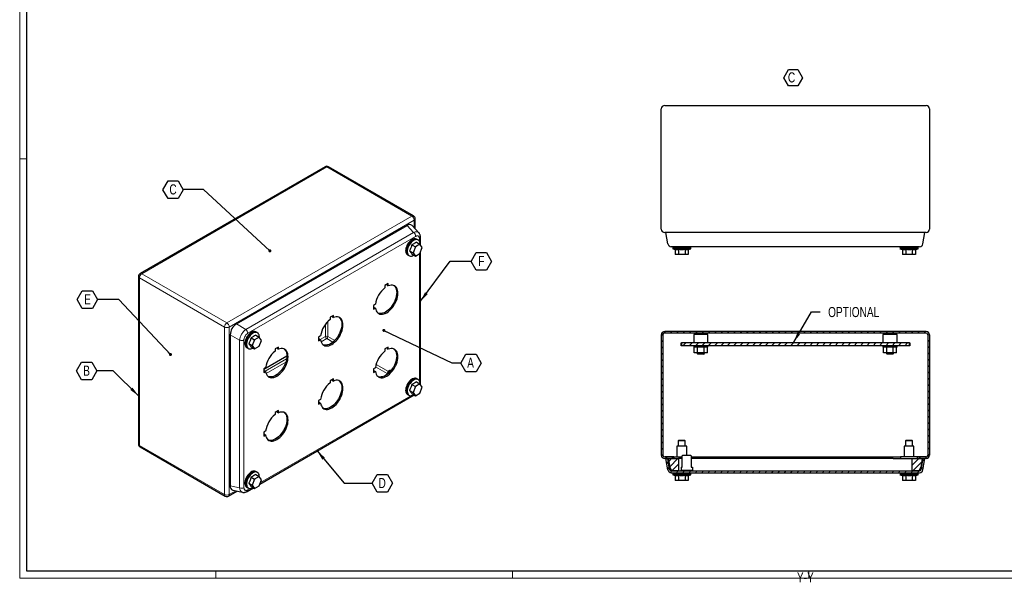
# Model space of a CAD drawing. Header units: millimetres. Extents: x 0 to 1189, y -3 to 841.
# Tile 1 of 3: x 0 to 697, y -3 to 395. Entities that reach past the tile are written whole.
import ezdxf

# ---------------------------------------------------------------- set-up
doc = ezdxf.new("R2010")
doc.units = ezdxf.units.MM
doc.layers.add('SLD-0_0', color=7, linetype='Continuous')
doc.styles.add('SLDTEXTSTYLE4', font='TXT', dxfattribs={"width": 0.75})
doc.dimstyles.new('SLDDIMSTYLE3', dxfattribs={"dimtxt": 0.18, "dimasz": 2.17094, "dimexe": 0, "dimexo": 0.0625, "dimgap": 0, "dimtad": 0, "dimtih": 1, "dimtoh": 1, "dimdec": 0, "dimrnd": 1e-09, "dimzin": 0, "dimdsep": 46, "dimtxsty": 'Standard', "dimblk1": 'DOT', "dimblk2": 'DOT', "dimsah": 1, "dimcen": 0.09, "dimadec": 0, "dimazin": 0, "dimtfac": 2.17094, "dimtdec": 0, "dimtofl": 0, "dimtmove": 0, "dimatfit": 3, "dimldrblk": 'DOT', "dimfxl": 1, "dimfrac": 2, "dimtolj": 1, "dimtzin": 0, "dimarcsym": 0})
doc.dimstyles.new('SLDDIMSTYLE4', dxfattribs={"dimtxt": 0.18, "dimasz": 7.055556, "dimexe": 0, "dimexo": 0.0625, "dimgap": 0, "dimtad": 0, "dimtih": 1, "dimtoh": 1, "dimdec": 0, "dimrnd": 1e-09, "dimzin": 0, "dimdsep": 46, "dimtxsty": 'Standard', "dimsah": 1, "dimcen": 0.09, "dimadec": 0, "dimazin": 0, "dimtfac": 7.055556, "dimtdec": 0, "dimtofl": 0, "dimtmove": 0, "dimatfit": 3, "dimfxl": 1, "dimfrac": 2, "dimtolj": 1, "dimtzin": 0, "dimarcsym": 0})

# ---------------------------------------------------------------- blocks, each defined once
blk = doc.blocks.new('SW_NOTE_0_6')
at = {"layer": 'SLD-0_0', "color": 0}
for p, q in [((-2.87, 5.36), (0.45, 11.11)), ((0.45, 11.11), (7.1, 11.11)), ((7.1, 11.11), (10.42, 5.36)), ((0.45, -0.39), (-2.87, 5.36)), ((10.42, 5.36), (7.1, -0.39)), ((7.1, -0.39), (0.45, -0.39))]:
    blk.add_line(p, q, dxfattribs=at)
at = {"layer": 'SLD-0_0', "color": 0, "insert": (0, 9.21), "char_height": 7.14, "attachment_point": 1, "style": 'SLDTEXTSTYLE4'}
blk.add_mtext('C', dxfattribs=at)
blk = doc.blocks.new('SW_NOTE_0_12')
at = {"layer": 'SLD-0_0', "color": 0}
for p, q in [((-14.45, -0.12), (-10.84, 6.14)), ((-10.84, 6.14), (-3.61, 6.14)), ((-3.61, 6.14), (0, -0.12)), ((-10.84, -6.38), (-14.45, -0.12)), ((-3.61, -6.38), (-10.84, -6.38)), ((0, -0.12), (-3.61, -6.38))]:
    blk.add_line(p, q, dxfattribs=at)
at = {"layer": 'SLD-0_0', "color": 0, "insert": (-7.3, 3.66), "char_height": 7.14, "attachment_point": 2, "style": 'SLDTEXTSTYLE4'}
blk.add_mtext('C', dxfattribs=at)
blk = doc.blocks.new('_Dot')
at = {"color": 0, "linetype": 'ByBlock', "lineweight": -2}
blk.add_line((-0.5, 0), (-1, 0), dxfattribs=at)
at = {"color": 0, "linetype": 'ByBlock', "const_width": 0.5}
blk.add_lwpolyline([(-0.25, 0, 1), (0.25, 0, 1)], format="xyb", close=True, dxfattribs=at)
blk = doc.blocks.new('SW_NOTE_0_13')
at = {"layer": 'SLD-0_0', "color": 0}
for p, q in [((-14.45, -0.12), (-10.84, 6.14)), ((-10.84, 6.14), (-3.61, 6.14)), ((-3.61, 6.14), (0, -0.12)), ((-10.84, -6.38), (-14.45, -0.12)), ((-3.61, -6.38), (-10.84, -6.38)), ((0, -0.12), (-3.61, -6.38))]:
    blk.add_line(p, q, dxfattribs=at)
at = {"layer": 'SLD-0_0', "color": 0, "insert": (-7.28, 3.66), "char_height": 7.14, "attachment_point": 2, "style": 'SLDTEXTSTYLE4'}
blk.add_mtext('B', dxfattribs=at)
blk = doc.blocks.new('SW_NOTE_0_14')
at = {"layer": 'SLD-0_0', "color": 0}
for p, q in [((-14.45, -0.12), (-10.84, 6.14)), ((-10.84, 6.14), (-3.61, 6.14)), ((-3.61, 6.14), (0, -0.12)), ((-10.84, -6.38), (-14.45, -0.12)), ((-3.61, -6.38), (-10.84, -6.38)), ((0, -0.12), (-3.61, -6.38))]:
    blk.add_line(p, q, dxfattribs=at)
at = {"layer": 'SLD-0_0', "color": 0, "insert": (-7.21, 3.66), "char_height": 7.14, "attachment_point": 2, "style": 'SLDTEXTSTYLE4'}
blk.add_mtext('E', dxfattribs=at)
blk = doc.blocks.new('SW_NOTE_0_15')
at = {"layer": 'SLD-0_0', "color": 0}
for p, q in [((0, -0.12), (3.61, 6.14)), ((3.61, 6.14), (10.84, 6.14)), ((10.84, 6.14), (14.45, -0.12)), ((3.61, -6.38), (0, -0.12)), ((10.84, -6.38), (3.61, -6.38)), ((14.45, -0.12), (10.84, -6.38))]:
    blk.add_line(p, q, dxfattribs=at)
at = {"layer": 'SLD-0_0', "color": 0, "insert": (7.14, 3.66), "char_height": 7.14, "attachment_point": 2, "style": 'SLDTEXTSTYLE4'}
blk.add_mtext('D', dxfattribs=at)
blk = doc.blocks.new('SW_NOTE_0_16')
at = {"layer": 'SLD-0_0', "color": 0}
for p, q in [((0, -0.12), (3.61, 6.14)), ((3.61, 6.14), (10.84, 6.14)), ((10.84, 6.14), (14.45, -0.12)), ((3.61, -6.38), (0, -0.12)), ((10.84, -6.38), (3.61, -6.38)), ((14.45, -0.12), (10.84, -6.38))]:
    blk.add_line(p, q, dxfattribs=at)
at = {"layer": 'SLD-0_0', "color": 0, "insert": (6.94, 3.66), "char_height": 7.14, "attachment_point": 2, "style": 'SLDTEXTSTYLE4'}
blk.add_mtext('A', dxfattribs=at)
blk = doc.blocks.new('SW_NOTE_0_17')
at = {"layer": 'SLD-0_0', "color": 0}
for p, q in [((0, -0.12), (3.61, 6.14)), ((3.61, 6.14), (10.84, 6.14)), ((10.84, 6.14), (14.45, -0.12)), ((3.61, -6.38), (0, -0.12)), ((10.84, -6.38), (3.61, -6.38)), ((14.45, -0.12), (10.84, -6.38))]:
    blk.add_line(p, q, dxfattribs=at)
at = {"layer": 'SLD-0_0', "color": 0, "insert": (7.15, 3.66), "char_height": 7.14, "attachment_point": 2, "style": 'SLDTEXTSTYLE4'}
blk.add_mtext('F', dxfattribs=at)

msp = doc.modelspace()

# ---------------------------------------------------------------- hatches: boundary and pattern name
at = {"linetype": 'Continuous', "lineweight": 18}
h = msp.add_hatch(dxfattribs=at)
h.set_pattern_fill('ANSI31', style=0)
edge = h.paths.add_edge_path(flags=0)
edge.add_line((454.466, 172.245), (454.466, 87.045))
edge.add_arc((456.866, 87.045), 2.4, 180, 270)
edge.add_line((456.866, 84.645), (463.266, 84.645))
edge.add_line((463.266, 84.645), (463.266, 85.845))
edge.add_line((463.266, 85.845), (456.866, 85.845))
edge.add_arc((456.866, 87.045), 1.2, 180, 270, ccw=False)
edge.add_line((455.666, 87.045), (455.666, 172.245))
edge.add_arc((456.866, 172.245), 1.2, 90, 180, ccw=False)
edge.add_line((456.866, 173.445), (642.066, 173.445))
edge.add_arc((642.066, 172.245), 1.2, 0, 90, ccw=False)
edge.add_line((643.266, 172.245), (643.266, 87.045))
edge.add_arc((642.066, 87.045), 1.2, 270, 360, ccw=False)
edge.add_line((642.066, 85.845), (635.666, 85.845))
edge.add_line((635.666, 85.845), (635.666, 84.645))
edge.add_line((635.666, 84.645), (642.066, 84.645))
edge.add_arc((642.066, 87.045), 2.4, 270, 360)
edge.add_line((644.466, 87.045), (644.466, 172.245))
edge.add_arc((642.066, 172.245), 2.4, 0, 90)
edge.add_line((642.066, 174.645), (456.866, 174.645))
edge.add_arc((456.866, 172.245), 2.4, 90, 180)
h = msp.add_hatch(dxfattribs=at)
h.set_pattern_fill('ANSI31', style=0)
h.paths.add_polyline_path([(630.192, 166.445), (468.74, 166.445), (468.74, 164.445), (630.192, 164.445)], flags=0)
h = msp.add_hatch(dxfattribs=at)
h.set_pattern_fill('ANSI31', style=0)
edge = h.paths.add_edge_path(flags=0)
edge.add_line((461.568, 74.645), (637.364, 74.645))
edge.add_arc((637.364, 77.045), 2.4, 270, 350)
edge.add_line((639.728, 76.629), (641.141, 84.645))
edge.add_line((641.141, 84.645), (639.923, 84.645))
edge.add_line((639.923, 84.645), (638.546, 76.837))
edge.add_arc((637.364, 77.045), 1.2, 270, 350, ccw=False)
edge.add_line((637.364, 75.845), (461.568, 75.845))
edge.add_arc((461.568, 77.045), 1.2, 190, 270, ccw=False)
edge.add_line((460.387, 76.837), (459.01, 84.645))
edge.add_line((459.01, 84.645), (457.791, 84.645))
edge.add_line((457.791, 84.645), (459.205, 76.629))
edge.add_arc((461.568, 77.045), 2.4, 190, 270)
h = msp.add_hatch(dxfattribs=at)
h.set_pattern_fill('ANSI31', style=0)
h.paths.add_polyline_path([(466.716, 75.845), (466.716, 84.645), (459.666, 84.645), (460.477, 80.045), (460.163, 79.645), (462.016, 75.845)], flags=0)
h = msp.add_hatch(dxfattribs=at)
h.set_pattern_fill('ANSI31', style=0)
h.paths.add_polyline_path([(639.266, 84.645), (632.216, 84.645), (632.216, 75.845), (636.916, 75.845), (638.77, 79.645), (638.455, 80.045)], flags=0)

# ---------------------------------------------------------------- linework, layer by layer
at = {"color": 7, "linetype": 'Continuous', "lineweight": 18}
for p, q in [((0.003, 840.919), (0.003, -0.081)), ((5.003, 296.919), (0.003, 296.919)), ((1184.003, 4.919), (5.003, 4.919)), ((139.003, 4.919), (139.003, -0.081)), ((349.003, 4.919), (349.003, -0.081)), ((559.003, 4.919), (559.003, -0.081)), ((0.003, -0.081), (1189.003, -0.081))]:
    msp.add_line(p, q, dxfattribs=at)
at = {"color": 7, "linetype": 'Continuous', "lineweight": 25}
for p, q in [((5.003, 4.919), (5.003, 835.919)), ((454.466, 247.021), (454.466, 332.221)), ((456.866, 334.621), (642.066, 334.621)), ((644.466, 332.221), (644.466, 247.021)), ((216.275, 291.19), (85.319, 215.591)), ((278.921, 256.411), (218.675, 291.19)), ((280.121, 247.289), (280.121, 254.333)), ((153.514, 179.915), (274.365, 249.681)), ((282.768, 244.452), (277.973, 249.591)), ((642.066, 244.621), (456.866, 244.621)), ((459.205, 236.605), (457.791, 244.621)), ((639.728, 236.605), (641.141, 244.621)), ((281.016, 237.824), (283.526, 236.375)), ((281.569, 239.771), (281.145, 240.016)), ((281.981, 239.505), (281.557, 239.75)), ((283.867, 235.889), (283.867, 241.343)), ((276.117, 231.729), (278.627, 230.28)), ((277.75, 235.938), (280.26, 234.489)), ((280.26, 234.489), (278.627, 230.28)), ((278.627, 230.28), (280.26, 227.957)), ((283.526, 236.375), (280.26, 234.489)), ((285.159, 234.051), (283.526, 236.375)), ((283.526, 229.842), (285.159, 234.051)), ((283.867, 137.088), (283.867, 230.722)), ((462.541, 234.621), (462.541, 234.021)), ((475.391, 234.021), (462.541, 234.021)), ((462.541, 233.021), (464.347, 232.571)), ((475.391, 233.021), (462.541, 233.021)), ((462.566, 234.021), (462.566, 233.021)), ((464.347, 232.571), (464.347, 229.021)), ((633.508, 234.621), (465.425, 234.621)), ((466.657, 232.571), (466.657, 229.021)), ((471.276, 232.571), (471.276, 229.021)), ((473.585, 232.571), (475.391, 233.021)), ((473.585, 232.571), (473.585, 229.021)), ((475.366, 233.021), (475.366, 234.021)), ((475.391, 234.021), (475.391, 234.621)), ((623.541, 234.621), (623.541, 234.021)), ((636.391, 234.021), (623.541, 234.021)), ((623.541, 233.021), (625.347, 232.571)), ((636.391, 233.021), (623.541, 233.021)), ((623.566, 234.021), (623.566, 233.021)), ((625.347, 232.571), (625.347, 229.021)), ((627.657, 232.571), (627.657, 229.021)), ((632.276, 232.571), (632.276, 229.021)), ((634.585, 232.571), (636.391, 233.021)), ((634.585, 232.571), (634.585, 229.021)), ((636.366, 233.021), (636.366, 234.021)), ((636.391, 234.021), (636.391, 234.621)), ((274.721, 228.887), (275.145, 228.643)), ((275.157, 228.664), (275.581, 228.419)), ((277.75, 229.406), (280.26, 227.957)), ((279.064, 228.552), (279.145, 228.6)), ((280.26, 227.957), (283.526, 229.842)), ((466.657, 229.021), (464.347, 229.021)), ((471.276, 229.021), (466.657, 229.021)), ((473.585, 229.021), (471.276, 229.021)), ((627.657, 229.021), (625.347, 229.021)), ((632.276, 229.021), (627.657, 229.021)), ((634.585, 229.021), (632.276, 229.021)), ((84.119, 213.513), (84.119, 94.951)), ((261.068, 208.467), (258.735, 207.12)), ((258.735, 207.12), (258.735, 205.551)), ((260.22, 207.977), (260.22, 207.388)), ((260.22, 207.388), (261.068, 206.898)), ((261.068, 206.898), (261.068, 208.467)), ((251.997, 193.881), (250.638, 193.097)), ((250.638, 193.097), (250.638, 190.402)), ((251.148, 191.676), (250.638, 191.382)), ((250.638, 190.402), (251.997, 191.186)), ((251.148, 191.676), (251.997, 191.186)), ((222.177, 186.016), (219.844, 184.669)), ((219.844, 184.669), (219.844, 183.1)), ((221.329, 185.526), (221.329, 184.937)), ((221.329, 184.937), (222.177, 184.447)), ((222.177, 184.447), (222.177, 186.016)), ((642.066, 174.645), (456.866, 174.645)), ((149.116, 172.297), (149.116, 65.404)), ((163.905, 170.217), (166.415, 168.768)), ((166.415, 168.768), (164.782, 164.56)), ((169.681, 170.654), (166.415, 168.768)), ((167.171, 172.103), (169.681, 170.654)), ((167.725, 174.05), (167.301, 174.295)), ((168.137, 173.784), (167.713, 174.029)), ((171.314, 168.33), (169.681, 170.654)), ((169.681, 164.122), (171.314, 168.33)), ((213.106, 171.43), (211.748, 170.645)), ((211.748, 170.645), (211.748, 167.951)), ((212.257, 169.225), (211.748, 168.93)), ((211.748, 167.951), (213.106, 168.735)), ((212.257, 169.225), (213.106, 168.735)), ((454.466, 172.245), (454.466, 87.045)), ((455.666, 172.245), (455.666, 87.045)), ((642.066, 173.445), (456.866, 173.445)), ((464.866, 173.445), (464.866, 173.405)), ((471.866, 173.405), (464.866, 173.405)), ((466.366, 173.405), (466.366, 173.355)), ((471.866, 173.355), (466.366, 173.355)), ((478.866, 173.405), (471.866, 173.405)), ((477.366, 173.355), (471.866, 173.355)), ((477.366, 173.355), (477.366, 173.405)), ((477.466, 172.445), (477.466, 166.445)), ((487.466, 172.445), (477.466, 172.445)), ((478.866, 173.405), (478.866, 173.445)), ((479.466, 173.445), (479.466, 172.445)), ((485.466, 172.445), (485.466, 173.445)), ((487.466, 166.445), (487.466, 172.445)), ((611.466, 172.445), (611.466, 166.445)), ((621.466, 172.445), (611.466, 172.445)), ((613.466, 173.445), (613.466, 172.445)), ((619.466, 172.445), (619.466, 173.445)), ((621.466, 166.445), (621.466, 172.445)), ((643.266, 172.245), (643.266, 87.045)), ((644.466, 172.245), (644.466, 87.045)), ((160.876, 163.167), (161.301, 162.922)), ((161.313, 162.943), (161.737, 162.699)), ((162.272, 166.009), (164.782, 164.56)), ((163.905, 163.685), (166.415, 162.236)), ((164.782, 164.56), (166.415, 162.236)), ((165.22, 162.832), (165.301, 162.879)), ((166.415, 162.236), (169.681, 164.122)), ((183.287, 163.565), (180.953, 162.217)), ((180.953, 162.217), (180.953, 160.649)), ((182.438, 163.075), (182.438, 162.486)), ((182.438, 162.486), (183.287, 161.996)), ((183.287, 161.996), (183.287, 163.565)), ((261.068, 163.557), (258.735, 162.21)), ((258.735, 162.21), (258.735, 160.642)), ((260.22, 163.067), (260.22, 162.478)), ((260.22, 162.478), (261.068, 161.989)), ((261.068, 161.989), (261.068, 163.557)), ((468.466, 164.445), (468.466, 166.445)), ((468.466, 166.445), (468.74, 166.445)), ((468.74, 164.445), (468.466, 164.445)), ((468.74, 166.445), (468.74, 164.445)), ((630.192, 166.445), (468.74, 166.445)), ((630.192, 164.445), (468.74, 164.445)), ((477.466, 164.445), (477.466, 163.445)), ((487.466, 163.445), (477.466, 163.445)), ((477.847, 159.445), (477.847, 163.445)), ((480.157, 159.445), (480.157, 163.445)), ((484.776, 159.445), (484.776, 163.445)), ((487.085, 159.445), (487.085, 163.445)), ((487.466, 163.445), (487.466, 164.445)), ((611.466, 164.445), (611.466, 163.445)), ((621.466, 163.445), (611.466, 163.445)), ((611.847, 159.445), (611.847, 163.445)), ((614.157, 159.445), (614.157, 163.445)), ((618.776, 159.445), (618.776, 163.445)), ((621.085, 159.445), (621.085, 163.445)), ((621.466, 163.445), (621.466, 164.445)), ((630.192, 164.445), (630.192, 166.445)), ((630.192, 166.445), (630.466, 166.445)), ((630.466, 164.445), (630.192, 164.445)), ((630.466, 166.445), (630.466, 164.445)), ((172.857, 147.896), (189.261, 157.367)), ((480.157, 159.445), (477.847, 159.445)), ((479.966, 159.445), (479.966, 158.945)), ((479.966, 158.945), (480.466, 158.445)), ((479.966, 158.945), (484.966, 158.945)), ((484.776, 159.445), (480.157, 159.445)), ((484.466, 158.445), (480.466, 158.445)), ((484.466, 158.445), (484.966, 158.945)), ((487.085, 159.445), (484.776, 159.445)), ((484.966, 158.945), (484.966, 159.445)), ((614.157, 159.445), (611.847, 159.445)), ((613.966, 159.445), (613.966, 158.945)), ((613.966, 158.945), (614.466, 158.445)), ((613.966, 158.945), (618.966, 158.945)), ((618.776, 159.445), (614.157, 159.445)), ((618.466, 158.445), (614.466, 158.445)), ((618.466, 158.445), (618.966, 158.945)), ((621.085, 159.445), (618.776, 159.445)), ((618.966, 158.945), (618.966, 159.445)), ((174.215, 148.978), (172.857, 148.194)), ((172.857, 148.194), (172.857, 145.5)), ((173.367, 146.774), (172.857, 146.479)), ((173.367, 146.774), (174.215, 146.284)), ((251.997, 148.971), (250.638, 148.187)), ((250.638, 148.187), (250.638, 145.492)), ((251.148, 146.766), (250.638, 146.472)), ((251.148, 146.766), (251.997, 146.276)), ((262.023, 146.876), (261.669, 146.672)), ((172.857, 145.5), (174.215, 146.284)), ((222.177, 141.106), (219.844, 139.759)), ((219.844, 139.759), (219.844, 138.19)), ((221.329, 140.616), (221.329, 140.027)), ((221.329, 140.027), (222.177, 139.537)), ((222.177, 139.537), (222.177, 141.106)), ((250.638, 145.492), (251.997, 146.276)), ((281.569, 140.97), (281.145, 141.215)), ((281.981, 140.703), (281.557, 140.948)), ((276.117, 132.928), (278.627, 131.479)), ((277.75, 137.137), (280.26, 135.688)), ((280.26, 135.688), (278.627, 131.479)), ((283.526, 137.573), (280.26, 135.688)), ((281.016, 139.022), (283.526, 137.573)), ((285.159, 135.25), (283.526, 137.573)), ((283.526, 131.041), (285.159, 135.25)), ((170.174, 66.59), (279.406, 129.648)), ((213.106, 126.52), (211.748, 125.736)), ((211.748, 125.736), (211.748, 123.041)), ((274.721, 130.086), (275.145, 129.841)), ((275.157, 129.863), (275.581, 129.618)), ((277.75, 130.605), (280.26, 129.156)), ((278.627, 131.479), (280.26, 129.156)), ((279.064, 129.751), (279.145, 129.799)), ((280.26, 129.156), (283.526, 131.041)), ((183.287, 118.655), (180.953, 117.308)), ((183.287, 117.086), (183.287, 118.655)), ((212.257, 124.315), (211.748, 124.021)), ((211.748, 123.041), (213.106, 123.825)), ((212.257, 124.315), (213.106, 123.825)), ((180.953, 117.308), (180.953, 115.739)), ((182.438, 118.165), (182.438, 117.576)), ((182.438, 117.576), (183.287, 117.086)), ((174.215, 104.069), (172.857, 103.284)), ((172.857, 103.284), (172.857, 100.59)), ((173.367, 101.864), (172.857, 101.57)), ((172.857, 100.59), (174.215, 101.374)), ((173.367, 101.864), (174.215, 101.374)), ((466.966, 97.645), (466.466, 97.145)), ((466.966, 97.645), (468.966, 97.645)), ((468.966, 97.645), (470.966, 97.645)), ((471.466, 97.145), (470.966, 97.645)), ((627.966, 97.645), (627.466, 97.145)), ((627.966, 97.645), (629.966, 97.645)), ((629.966, 97.645), (631.966, 97.645)), ((632.466, 97.145), (631.966, 97.645)), ((85.319, 92.872), (145.565, 58.093)), ((465.466, 93.465), (465.466, 85.845)), ((472.466, 93.465), (465.466, 93.465)), ((466.466, 97.145), (466.466, 93.465)), ((468.966, 97.145), (466.466, 97.145)), ((471.466, 97.145), (468.966, 97.145)), ((471.466, 93.465), (471.466, 97.145)), ((472.466, 87.145), (472.466, 93.465)), ((626.466, 93.465), (626.466, 85.845)), ((633.466, 93.465), (626.466, 93.465)), ((627.466, 97.145), (627.466, 93.465)), ((629.966, 97.145), (627.466, 97.145)), ((632.466, 97.145), (629.966, 97.145)), ((632.466, 93.465), (632.466, 97.145)), ((633.466, 85.845), (633.466, 93.465)), ((463.266, 85.845), (456.866, 85.845)), ((463.266, 84.645), (456.866, 84.645)), ((457.791, 84.645), (459.01, 84.645)), ((459.205, 76.629), (457.791, 84.645)), ((460.387, 76.837), (459.01, 84.645)), ((459.666, 84.645), (466.716, 84.645)), ((460.477, 80.045), (459.666, 84.645)), ((463.266, 85.845), (463.266, 84.645)), ((463.266, 85.845), (469.066, 85.845)), ((466.716, 84.645), (466.716, 75.845)), ((469.316, 84.645), (466.716, 84.645)), ((469.066, 85.845), (469.316, 85.845)), ((469.816, 87.145), (469.316, 86.645)), ((469.316, 78.645), (469.316, 86.645)), ((469.816, 87.145), (475.116, 87.145)), ((475.616, 86.645), (475.116, 87.145)), ((475.616, 86.645), (475.616, 78.645)), ((475.616, 85.845), (623.866, 85.845)), ((480.316, 84.645), (475.616, 84.645)), ((549.466, 84.645), (480.316, 84.645)), ((618.616, 84.645), (549.466, 84.645)), ((618.616, 84.645), (632.216, 84.645)), ((623.866, 85.845), (623.866, 84.645)), ((629.866, 85.845), (623.866, 85.845)), ((635.666, 85.845), (629.866, 85.845)), ((632.216, 84.645), (639.266, 84.645)), ((632.216, 75.845), (632.216, 84.645)), ((635.666, 85.845), (635.666, 84.645)), ((642.066, 85.845), (635.666, 85.845)), ((642.066, 84.645), (635.666, 84.645)), ((639.266, 84.645), (638.455, 80.045)), ((638.546, 76.837), (639.923, 84.645)), ((639.728, 76.629), (641.141, 84.645)), ((639.923, 84.645), (641.141, 84.645)), ((460.163, 79.645), (460.477, 80.045)), ((462.016, 75.845), (460.163, 79.645)), ((468.466, 78.645), (469.316, 78.645)), ((468.466, 78.645), (468.466, 76.345)), ((475.616, 78.645), (476.466, 78.645)), ((476.466, 78.645), (476.466, 76.345)), ((638.77, 79.645), (636.916, 75.845)), ((638.455, 80.045), (638.77, 79.645)), ((163.905, 71.416), (166.415, 69.967)), ((166.415, 69.967), (164.782, 65.758)), ((169.681, 71.852), (166.415, 69.967)), ((167.171, 73.301), (169.681, 71.852)), ((167.725, 75.249), (167.301, 75.494)), ((168.137, 74.983), (167.713, 75.227)), ((171.314, 69.529), (169.681, 71.852)), ((461.568, 75.845), (637.364, 75.845)), ((461.568, 74.645), (637.364, 74.645)), ((466.716, 75.845), (462.016, 75.845)), ((462.541, 74.645), (462.541, 74.045)), ((475.391, 74.045), (462.541, 74.045)), ((462.541, 73.045), (464.347, 72.595)), ((475.391, 73.045), (462.541, 73.045)), ((462.566, 74.045), (462.566, 73.045)), ((464.347, 72.595), (464.347, 69.045)), ((466.657, 72.595), (466.657, 69.045)), ((466.716, 75.895), (468.466, 75.895)), ((466.966, 75.945), (466.966, 75.895)), ((466.966, 75.945), (468.466, 75.945)), ((468.466, 75.845), (468.466, 76.345)), ((468.466, 76.345), (468.966, 76.345)), ((468.966, 76.345), (468.966, 75.845)), ((468.966, 76.345), (475.966, 76.345)), ((471.276, 72.595), (471.276, 69.045)), ((473.585, 72.595), (475.391, 73.045)), ((473.585, 72.595), (473.585, 69.045)), ((475.366, 73.045), (475.366, 74.045)), ((475.391, 74.045), (475.391, 74.645)), ((475.966, 75.845), (475.966, 76.345)), ((475.966, 76.345), (476.466, 76.345)), ((476.466, 76.345), (476.466, 75.845)), ((476.466, 75.945), (477.966, 75.945)), ((476.466, 75.895), (479.466, 75.895)), ((477.966, 75.895), (477.966, 75.945)), ((479.466, 75.845), (479.466, 75.895)), ((623.541, 74.645), (623.541, 74.045)), ((636.391, 74.045), (623.541, 74.045)), ((623.541, 73.045), (625.347, 72.595)), ((636.391, 73.045), (623.541, 73.045)), ((623.566, 74.045), (623.566, 73.045)), ((625.347, 72.595), (625.347, 69.045)), ((627.657, 72.595), (627.657, 69.045)), ((636.916, 75.845), (632.216, 75.845)), ((632.276, 72.595), (632.276, 69.045)), ((634.585, 72.595), (636.391, 73.045)), ((634.585, 72.595), (634.585, 69.045)), ((636.366, 73.045), (636.366, 74.045)), ((636.391, 74.045), (636.391, 74.645)), ((160.876, 64.365), (161.301, 64.12)), ((161.087, 61.344), (165.562, 63.927)), ((161.313, 64.142), (161.737, 63.897)), ((162.272, 67.207), (164.782, 65.758)), ((163.905, 64.884), (166.415, 63.435)), ((164.782, 65.758), (166.415, 63.435)), ((165.22, 64.03), (165.301, 64.078)), ((166.415, 63.435), (169.681, 65.32)), ((169.681, 65.32), (171.314, 69.529)), ((466.657, 69.045), (464.347, 69.045)), ((471.276, 69.045), (466.657, 69.045)), ((473.585, 69.045), (471.276, 69.045)), ((627.657, 69.045), (625.347, 69.045)), ((632.276, 69.045), (627.657, 69.045)), ((634.585, 69.045), (632.276, 69.045)), ((147.964, 58.093), (154.066, 61.616)), ((150.998, 62.325), (157.846, 60.742)), ((1184.003, 4.919), (5.003, 4.919))]:
    msp.add_line(p, q, dxfattribs=at)
at = {"color": 8, "linetype": 'Continuous', "lineweight": 18}
for p, q in [((217.475, 291.072), (86.519, 215.472)), ((277.721, 256.293), (217.475, 291.072)), ((146.764, 180.693), (277.721, 256.293)), ((279.418, 253.353), (148.462, 177.754)), ((279.418, 248.042), (279.418, 253.353)), ((160.182, 176.066), (279.035, 244.678)), ((279.035, 244.678), (274.365, 249.681)), ((280.437, 241.938), (161.584, 173.326)), ((283.164, 238.426), (283.164, 240.363)), ((283.164, 139.625), (283.164, 229.634)), ((145.067, 177.754), (84.822, 212.533)), ((84.822, 212.533), (84.822, 93.971)), ((86.519, 215.472), (146.764, 180.693)), ((218.324, 171.04), (218.324, 181.784)), ((145.067, 59.192), (145.067, 177.754)), ((148.462, 177.754), (148.462, 59.192)), ((160.182, 176.066), (153.514, 179.915)), ((216.627, 179.829), (216.627, 171.04)), ((155.784, 168.448), (149.116, 172.297)), ((155.784, 63.863), (155.784, 168.448)), ((158.857, 168.603), (158.857, 64.018)), ((216.627, 171.04), (212.87, 168.871)), ((213.465, 167.255), (217.475, 169.57)), ((217.475, 169.57), (221.817, 167.064)), ((223.12, 168.271), (218.324, 171.04)), ((189.061, 155.127), (173.979, 146.42)), ((174.574, 144.804), (188.466, 152.824)), ((252.085, 149.59), (260.339, 144.826)), ((261.187, 146.296), (252.48, 151.322)), ((170.58, 67.636), (277.107, 129.133)), ((84.822, 93.971), (145.067, 59.192)), ((155.784, 63.863), (149.116, 65.404)), ((161.584, 62.443), (163.263, 63.412)), ((148.462, 59.192), (153.062, 61.848))]:
    msp.add_line(p, q, dxfattribs=at)
at = {"color": 7, "linetype": 'Continuous', "lineweight": 25, "flags": 128}
for points in [[(281.145, 240.016), (281.076, 240.054), (280.477, 240.267), (279.804, 240.313), (279.078, 240.19), (278.318, 239.902), (277.547, 239.457), (276.788, 238.868), (276.061, 238.152), (275.389, 237.33), (274.789, 236.425), (274.28, 235.463), (273.876, 234.472), (273.589, 233.48), (273.426, 232.517), (273.394, 231.609), (273.492, 230.783), (273.717, 230.062), (274.064, 229.468), (274.522, 229.017), (274.721, 228.887)], [(281.84, 239.586), (281.501, 239.809), (280.901, 240.022), (280.228, 240.068), (279.502, 239.945), (278.742, 239.657), (277.972, 239.212), (277.212, 238.623), (276.486, 237.907), (275.813, 237.085), (275.213, 236.18), (274.704, 235.218), (274.3, 234.227), (274.013, 233.235), (273.851, 232.272), (273.818, 231.364), (273.916, 230.538), (274.141, 229.817), (274.488, 229.223), (274.947, 228.772), (275.44, 228.501)], [(281.557, 239.75), (281.488, 239.787), (280.891, 240), (280.221, 240.045), (279.497, 239.922), (278.741, 239.636), (277.973, 239.192), (277.217, 238.606), (276.493, 237.893), (275.823, 237.074), (275.226, 236.172), (274.719, 235.214), (274.316, 234.227), (274.03, 233.239), (273.868, 232.279), (273.836, 231.375), (273.933, 230.552), (274.158, 229.834), (274.503, 229.242), (274.96, 228.793), (275.157, 228.664)], [(283.605, 236.261), (283.57, 237.067), (283.408, 237.843), (283.121, 238.502), (282.717, 239.027), (282.208, 239.401), (281.608, 239.614), (280.935, 239.66), (280.209, 239.537), (279.449, 239.249), (278.679, 238.804), (277.919, 238.215), (277.193, 237.499), (276.52, 236.677), (275.921, 235.772), (275.411, 234.81), (275.007, 233.819), (274.72, 232.827), (274.558, 231.864), (274.525, 230.956), (274.623, 230.13), (274.849, 229.409), (275.195, 228.815), (275.654, 228.364), (276.21, 228.069), (276.848, 227.94), (277.551, 227.978), (278.296, 228.185), (279.064, 228.552), (279.064, 228.552)], [(251.997, 191.186), (252.215, 190.14), (252.562, 189.212), (253.034, 188.416), (253.621, 187.767), (254.314, 187.275), (255.102, 186.949), (255.97, 186.794), (256.905, 186.813), (257.89, 187.006), (258.91, 187.369), (259.946, 187.895), (260.981, 188.578), (261.998, 189.403), (262.98, 190.359), (263.909, 191.428), (264.772, 192.593), (265.552, 193.834), (266.236, 195.13), (266.814, 196.459), (267.275, 197.799), (267.612, 199.127), (267.819, 200.421), (267.892, 201.658), (267.83, 202.819), (267.635, 203.883), (267.309, 204.833), (266.858, 205.652), (266.29, 206.327), (265.614, 206.846), (264.841, 207.201), (263.985, 207.385), (263.061, 207.396), (262.083, 207.232), (261.068, 206.898)], [(265.111, 207.1), (265.441, 206.817), (266.009, 206.142), (266.46, 205.323), (266.786, 204.373), (266.982, 203.309), (267.043, 202.148), (266.97, 200.911), (266.763, 199.617), (266.427, 198.289), (265.965, 196.949), (265.388, 195.62), (264.703, 194.324), (263.923, 193.083), (263.061, 191.918), (262.131, 190.849), (261.149, 189.893), (260.132, 189.067), (259.097, 188.385), (258.061, 187.858), (257.042, 187.496), (256.056, 187.303), (255.122, 187.284), (254.253, 187.439), (253.844, 187.583)], [(213.106, 168.735), (213.324, 167.689), (213.671, 166.76), (214.143, 165.965), (214.73, 165.316), (215.423, 164.824), (216.211, 164.498), (217.079, 164.343), (218.014, 164.362), (218.999, 164.555), (220.019, 164.917), (221.055, 165.444), (222.09, 166.126), (223.107, 166.952), (224.089, 167.908), (225.019, 168.977), (225.881, 170.142), (226.661, 171.383), (227.345, 172.679), (227.923, 174.008), (228.384, 175.348), (228.721, 176.676), (228.928, 177.97), (229.001, 179.207), (228.939, 180.368), (228.744, 181.432), (228.418, 182.382), (227.967, 183.201), (227.399, 183.876), (226.723, 184.395), (225.95, 184.75), (225.095, 184.934), (224.17, 184.944), (223.192, 184.781), (222.177, 184.447)], [(226.22, 184.649), (226.55, 184.366), (227.118, 183.691), (227.569, 182.872), (227.895, 181.922), (228.091, 180.858), (228.152, 179.697), (228.079, 178.459), (227.873, 177.166), (227.536, 175.838), (227.075, 174.498), (226.497, 173.169), (225.812, 171.873), (225.032, 170.632), (224.17, 169.467), (223.24, 168.398), (222.259, 167.442), (221.242, 166.616), (220.206, 165.934), (219.17, 165.407), (218.151, 165.045), (217.166, 164.852), (216.231, 164.833), (215.362, 164.988), (214.953, 165.132)], [(167.301, 174.295), (167.232, 174.333), (166.633, 174.546), (165.96, 174.592), (165.233, 174.469), (164.474, 174.181), (163.703, 173.736), (162.944, 173.147), (162.217, 172.431), (161.545, 171.609), (160.945, 170.704), (160.436, 169.742), (160.032, 168.751), (159.745, 167.759), (159.582, 166.796), (159.549, 165.888), (159.647, 165.062), (159.873, 164.341), (160.22, 163.747), (160.678, 163.296), (160.876, 163.167)], [(167.996, 173.865), (167.656, 174.088), (167.057, 174.301), (166.384, 174.347), (165.658, 174.224), (164.898, 173.936), (164.128, 173.491), (163.368, 172.902), (162.641, 172.186), (161.969, 171.364), (161.369, 170.459), (160.86, 169.497), (160.456, 168.506), (160.169, 167.515), (160.006, 166.551), (159.974, 165.643), (160.072, 164.817), (160.297, 164.096), (160.644, 163.502), (161.102, 163.051), (161.596, 162.78)], [(167.713, 174.029), (167.644, 174.067), (167.047, 174.279), (166.377, 174.324), (165.653, 174.202), (164.897, 173.915), (164.129, 173.472), (163.373, 172.885), (162.649, 172.172), (161.979, 171.353), (161.381, 170.451), (160.874, 169.493), (160.472, 168.506), (160.186, 167.518), (160.024, 166.558), (159.991, 165.654), (160.089, 164.831), (160.314, 164.113), (160.659, 163.521), (161.116, 163.072), (161.313, 162.943)], [(169.761, 170.541), (169.726, 171.346), (169.564, 172.122), (169.277, 172.782), (168.873, 173.306), (168.364, 173.68), (167.764, 173.893), (167.091, 173.939), (166.365, 173.816), (165.605, 173.528), (164.835, 173.083), (164.075, 172.494), (163.349, 171.778), (162.676, 170.956), (162.076, 170.051), (161.567, 169.089), (161.163, 168.098), (160.876, 167.106), (160.714, 166.143), (160.681, 165.235), (160.779, 164.409), (161.004, 163.688), (161.351, 163.094), (161.81, 162.643), (162.366, 162.348), (163.004, 162.219), (163.706, 162.258), (164.452, 162.464), (165.22, 162.832), (165.22, 162.832)], [(174.215, 146.284), (174.433, 145.238), (174.781, 144.309), (175.252, 143.514), (175.839, 142.865), (176.533, 142.373), (177.32, 142.047), (178.188, 141.892), (179.123, 141.911), (180.109, 142.103), (181.128, 142.466), (182.164, 142.993), (183.199, 143.675), (184.216, 144.501), (185.198, 145.457), (186.128, 146.526), (186.99, 147.691), (187.77, 148.932), (188.454, 150.228), (189.032, 151.557), (189.493, 152.897), (189.83, 154.225), (190.037, 155.518), (190.11, 156.756), (190.048, 157.917), (189.853, 158.981), (189.527, 159.931), (189.076, 160.75), (188.508, 161.425), (187.832, 161.944), (187.059, 162.298), (186.204, 162.483), (185.279, 162.493), (184.301, 162.33), (183.287, 161.996)], [(187.329, 162.198), (187.659, 161.915), (188.228, 161.24), (188.678, 160.421), (189.004, 159.471), (189.2, 158.407), (189.261, 157.246), (189.188, 156.008), (188.982, 154.714), (188.645, 153.386), (188.184, 152.046), (187.606, 150.717), (186.921, 149.421), (186.141, 148.181), (185.279, 147.016), (184.349, 145.946), (183.368, 144.991), (182.351, 144.165), (181.315, 143.483), (180.279, 142.956), (179.26, 142.593), (178.275, 142.401), (177.34, 142.382), (176.471, 142.537), (176.062, 142.681)], [(251.997, 146.276), (252.215, 145.231), (252.562, 144.302), (253.034, 143.506), (253.621, 142.857), (254.314, 142.366), (255.102, 142.04), (255.97, 141.885), (256.905, 141.904), (257.89, 142.096), (258.91, 142.459), (259.946, 142.986), (260.981, 143.668), (261.998, 144.494), (262.98, 145.449), (263.909, 146.519), (264.772, 147.683), (265.552, 148.924), (266.236, 150.22), (266.814, 151.549), (267.275, 152.889), (267.612, 154.217), (267.819, 155.511), (267.892, 156.749), (267.83, 157.909), (267.635, 158.974), (267.309, 159.923), (266.858, 160.743), (266.29, 161.417), (265.614, 161.937), (264.841, 162.291), (263.985, 162.475), (263.061, 162.486), (262.083, 162.323), (261.068, 161.989)], [(265.111, 162.191), (265.441, 161.907), (266.009, 161.232), (266.46, 160.413), (266.786, 159.464), (266.982, 158.399), (267.043, 157.239), (266.97, 156.001), (266.763, 154.707), (266.427, 153.379), (265.965, 152.039), (265.388, 150.71), (264.703, 149.414), (263.923, 148.173), (263.061, 147.008), (262.131, 145.939), (261.149, 144.983), (260.132, 144.158), (259.097, 143.476), (258.061, 142.949), (257.042, 142.586), (256.056, 142.394), (255.122, 142.375), (254.253, 142.529), (253.844, 142.673)], [(213.106, 123.825), (213.324, 122.779), (213.671, 121.851), (214.143, 121.055), (214.73, 120.406), (215.423, 119.914), (216.211, 119.588), (217.079, 119.433), (218.014, 119.452), (218.999, 119.645), (220.019, 120.008), (221.055, 120.535), (222.09, 121.217), (223.107, 122.042), (224.089, 122.998), (225.019, 124.067), (225.881, 125.232), (226.661, 126.473), (227.345, 127.769), (227.923, 129.098), (228.384, 130.438), (228.721, 131.766), (228.928, 133.06), (229.001, 134.298), (228.939, 135.458), (228.744, 136.522), (228.418, 137.472), (227.967, 138.291), (227.399, 138.966), (226.723, 139.485), (225.95, 139.84), (225.095, 140.024), (224.17, 140.035), (223.192, 139.872), (222.177, 139.537)], [(226.22, 139.739), (226.55, 139.456), (227.118, 138.781), (227.569, 137.962), (227.895, 137.012), (228.091, 135.948), (228.152, 134.787), (228.079, 133.55), (227.873, 132.256), (227.536, 130.928), (227.075, 129.588), (226.497, 128.259), (225.812, 126.963), (225.032, 125.722), (224.17, 124.557), (223.24, 123.488), (222.259, 122.532), (221.242, 121.706), (220.206, 121.024), (219.17, 120.498), (218.151, 120.135), (217.166, 119.942), (216.231, 119.923), (215.362, 120.078), (214.953, 120.222)], [(281.145, 141.215), (281.076, 141.253), (280.477, 141.466), (279.804, 141.511), (279.078, 141.388), (278.318, 141.1), (277.547, 140.655), (276.788, 140.067), (276.061, 139.351), (275.389, 138.528), (274.789, 137.623), (274.28, 136.661), (273.876, 135.67), (273.589, 134.679), (273.426, 133.715), (273.394, 132.807), (273.492, 131.981), (273.717, 131.261), (274.064, 130.666), (274.522, 130.216), (274.721, 130.086)], [(281.84, 140.785), (281.501, 141.008), (280.901, 141.221), (280.228, 141.266), (279.502, 141.143), (278.742, 140.855), (277.972, 140.41), (277.212, 139.822), (276.486, 139.106), (275.813, 138.283), (275.213, 137.378), (274.704, 136.416), (274.3, 135.425), (274.013, 134.434), (273.851, 133.47), (273.818, 132.562), (273.916, 131.736), (274.141, 131.016), (274.488, 130.421), (274.947, 129.971), (275.44, 129.699)], [(281.557, 140.948), (281.488, 140.986), (280.891, 141.198), (280.221, 141.244), (279.497, 141.121), (278.741, 140.834), (277.973, 140.391), (277.217, 139.804), (276.493, 139.091), (275.823, 138.272), (275.226, 137.371), (274.719, 136.412), (274.316, 135.425), (274.03, 134.438), (273.868, 133.478), (273.836, 132.574), (273.933, 131.751), (274.158, 131.033), (274.503, 130.441), (274.96, 129.992), (275.157, 129.863)], [(283.605, 137.46), (283.57, 138.265), (283.408, 139.041), (283.121, 139.701), (282.717, 140.226), (282.208, 140.6), (281.608, 140.813), (280.935, 140.858), (280.209, 140.735), (279.449, 140.447), (278.679, 140.002), (277.919, 139.413), (277.193, 138.698), (276.52, 137.875), (275.921, 136.97), (275.411, 136.008), (275.007, 135.017), (274.72, 134.026), (274.558, 133.062), (274.525, 132.154), (274.623, 131.328), (274.849, 130.608), (275.195, 130.013), (275.654, 129.562), (276.21, 129.268), (276.848, 129.138), (277.551, 129.177), (278.296, 129.383), (279.064, 129.751), (279.064, 129.751)], [(174.215, 101.374), (174.433, 100.328), (174.781, 99.399), (175.252, 98.604), (175.839, 97.955), (176.533, 97.463), (177.32, 97.137), (178.188, 96.982), (179.123, 97.001), (180.109, 97.194), (181.128, 97.556), (182.164, 98.083), (183.199, 98.765), (184.216, 99.591), (185.198, 100.547), (186.128, 101.616), (186.99, 102.781), (187.77, 104.022), (188.454, 105.318), (189.032, 106.647), (189.493, 107.987), (189.83, 109.315), (190.037, 110.609), (190.11, 111.846), (190.048, 113.007), (189.853, 114.071), (189.527, 115.021), (189.076, 115.84), (188.508, 116.515), (187.832, 117.034), (187.059, 117.389), (186.204, 117.573), (185.279, 117.583), (184.301, 117.42), (183.287, 117.086)], [(187.329, 117.288), (187.659, 117.005), (188.228, 116.33), (188.678, 115.511), (189.004, 114.561), (189.2, 113.497), (189.261, 112.336), (189.188, 111.098), (188.982, 109.805), (188.645, 108.477), (188.184, 107.137), (187.606, 105.808), (186.921, 104.512), (186.141, 103.271), (185.279, 102.106), (184.349, 101.037), (183.368, 100.081), (182.351, 99.255), (181.315, 98.573), (180.279, 98.046), (179.26, 97.684), (178.275, 97.491), (177.34, 97.472), (176.471, 97.627), (176.062, 97.771)], [(167.301, 75.494), (167.232, 75.532), (166.633, 75.745), (165.96, 75.79), (165.233, 75.667), (164.474, 75.379), (163.703, 74.934), (162.944, 74.346), (162.217, 73.63), (161.545, 72.807), (160.945, 71.902), (160.436, 70.94), (160.032, 69.95), (159.745, 68.958), (159.582, 67.994), (159.549, 67.087), (159.647, 66.26), (159.873, 65.54), (160.22, 64.946), (160.678, 64.495), (160.876, 64.365)], [(167.996, 75.064), (167.656, 75.287), (167.057, 75.5), (166.384, 75.545), (165.658, 75.422), (164.898, 75.134), (164.128, 74.69), (163.368, 74.101), (162.641, 73.385), (161.969, 72.563), (161.369, 71.657), (160.86, 70.696), (160.456, 69.705), (160.169, 68.713), (160.006, 67.75), (159.974, 66.842), (160.072, 66.015), (160.297, 65.295), (160.644, 64.701), (161.102, 64.25), (161.596, 63.978)], [(167.713, 75.227), (167.644, 75.265), (167.047, 75.477), (166.377, 75.523), (165.653, 75.4), (164.897, 75.113), (164.129, 74.67), (163.373, 74.084), (162.649, 73.37), (161.979, 72.551), (161.381, 71.65), (160.874, 70.692), (160.472, 69.705), (160.186, 68.717), (160.024, 67.757), (159.991, 66.853), (160.089, 66.03), (160.314, 65.312), (160.659, 64.72), (161.116, 64.271), (161.313, 64.142)], [(169.761, 71.739), (169.726, 72.544), (169.564, 73.32), (169.277, 73.98), (168.873, 74.505), (168.364, 74.879), (167.764, 75.092), (167.091, 75.137), (166.365, 75.014), (165.605, 74.726), (164.835, 74.281), (164.075, 73.693), (163.349, 72.977), (162.676, 72.154), (162.076, 71.249), (161.567, 70.287), (161.163, 69.296), (160.876, 68.305), (160.714, 67.341), (160.681, 66.433), (160.779, 65.607), (161.004, 64.887), (161.351, 64.292), (161.81, 63.842), (162.366, 63.547), (163.004, 63.417), (163.706, 63.456), (164.452, 63.662), (165.22, 64.03), (165.22, 64.03)]]:
    msp.add_lwpolyline(points, dxfattribs=at)
at = {"color": 8, "linetype": 'Continuous', "lineweight": 18, "flags": 128}
msp.add_lwpolyline([(157.82, 60.788), (156.875, 61.221), (156.125, 62.299), (155.901, 63.019), (155.784, 63.863), (155.784, 63.863), (155.784, 63.863)], dxfattribs=at)
at = {"color": 7, "linetype": 'Continuous', "lineweight": 25}
for centre, radius, start, end in [((456.866, 332.221), 2.4, 90, 180), ((642.066, 332.221), 2.4, 0, 90), ((217.475, 289.112), 2.4, 60.002688, 119.997312), ((277.721, 254.333), 2.4, 0, 60.002688), ((276.114, 247.468), 2.821, 48.774752, 128.312974), ((456.866, 247.021), 2.4, 180, 270), ((642.066, 247.021), 2.4, 270, 0), ((461.568, 237.021), 2.4, 190, 270), ((637.364, 237.021), 2.4, 270, 350), ((86.519, 213.513), 2.4, 119.997312, 180), ((269.813, 191.375), 17.992, 128.006232, 171.993768), ((230.922, 168.924), 17.992, 128.006232, 171.993768), ((158.624, 171.886), 9.518, 122.476398, 177.523602), ((456.866, 172.245), 2.4, 90, 180), ((642.066, 172.245), 2.4, 0, 90), ((456.866, 172.245), 1.2, 90, 180), ((642.066, 172.245), 1.2, 360, 90), ((192.031, 146.472), 17.992, 128.006232, 171.993768), ((269.813, 146.465), 17.992, 128.006232, 171.993768), ((263.299, 144.098), 3.047, 122.345473, 177.654527), ((264.141, 143.597), 3.904, 122.852509, 169.908936), ((262.779, 145.795), 1.319, 75.394196, 124.96036), ((230.922, 124.014), 17.992, 128.006232, 171.993768), ((192.031, 101.563), 17.992, 128.006232, 171.993768), ((86.519, 94.951), 2.4, 180, 240.002688), ((456.866, 87.045), 2.4, 180, 270), ((456.866, 87.045), 1.2, 180, 270), ((642.066, 87.045), 2.4, 270, 0), ((642.066, 87.045), 1.2, 270, 0), ((461.568, 77.045), 1.2, 190, 270), ((637.364, 77.045), 1.2, 270, 350), ((461.568, 77.045), 2.4, 190, 270), ((637.364, 77.045), 2.4, 270, 350), ((151.908, 64.996), 2.822, 171.685761, 251.179952), ((146.764, 60.172), 2.4, 240.002688, 299.997312)]:
    msp.add_arc(centre, radius, start, end, dxfattribs=at)
at = {"color": 8, "linetype": 'Continuous', "lineweight": 18}
for centre, radius, start, end in [((216.772, 290.09), 1.207, 54.382423, 114.307119), ((218.178, 290.09), 1.207, 65.692881, 125.617577), ((278.424, 255.311), 1.207, 65.692881, 125.617577), ((275.733, 253.186), 3.688, 2.605478, 57.394522), ((278.92, 254.453), 1.207, 294.374658, 354.305201), ((276.688, 241.748), 3.754, 2.907263, 51.309164), ((282.669, 241.46), 1.203, 294.303921, 354.689015), ((85.32, 213.632), 1.207, 185.694799, 245.625342), ((88.506, 212.365), 3.688, 122.605478, 177.394522), ((85.816, 214.491), 1.207, 54.382423, 114.307119), ((148.752, 177.586), 3.688, 122.605478, 177.394522), ((146.764, 181.029), 3.689, 242.609672, 297.390328), ((144.777, 177.586), 3.688, 2.605478, 57.394522), ((157.836, 173.136), 3.754, 2.907263, 51.309164), ((157.148, 171.945), 3.754, 248.69388, 297.088783), ((217.475, 169.402), 1.844, 62.609672, 117.390328), ((218.469, 171.124), 1.844, 182.605478, 237.394522), ((216.481, 171.124), 1.844, 302.605478, 357.394522), ((85.32, 95.071), 1.207, 185.694799, 245.625342), ((85.964, 93.826), 1.151, 172.74417, 235.943649), ((157.148, 67.36), 3.754, 248.69388, 297.088783), ((146.209, 59.047), 1.151, 172.74417, 235.943649), ((146.764, 62.467), 3.689, 242.609672, 297.390328), ((147.32, 59.047), 1.151, 304.056351, 7.25583), ((160.391, 62.323), 1.2, 304.679572, 5.745089)]:
    msp.add_arc(centre, radius, start, end, dxfattribs=at)
for points, knots in [([(279.035, 244.678), (279.035, 244.678), (279.379, 244.847), (279.979, 245.075), (280.798, 245.214), (281.686, 245.158), (282.396, 244.95), (282.653, 244.525), (282.693, 244.459)], [0, 0, 0, 0, 0.0000101, 0.2312425, 0.4060923, 0.5859555, 0.9362058, 1, 1, 1, 1]), ([(283.164, 240.363), (283.164, 240.571), (283.146, 240.765), (283.076, 241.126), (283.023, 241.295), (282.885, 241.596), (282.802, 241.728), (282.603, 241.955), (282.488, 242.051), (282.237, 242.196), (282.1, 242.247), (281.803, 242.306), (281.645, 242.313), (281.318, 242.283), (281.147, 242.245), (280.795, 242.124), (280.617, 242.042), (280.437, 241.938)], [0, 0, 0, 0, 0.125, 0.125, 0.25, 0.25, 0.375, 0.375, 0.5, 0.5, 0.625, 0.625, 0.75, 0.75, 0.875, 0.875, 1, 1, 1, 1]), ([(155.784, 168.448), (155.789, 168.528), (155.797, 168.611), (155.814, 168.776), (155.825, 168.859), (155.861, 169.111), (155.891, 169.282), (155.964, 169.63), (156.007, 169.807), (156.105, 170.166), (156.161, 170.349), (156.344, 170.895), (156.487, 171.259), (156.817, 171.987), (157.005, 172.352), (157.409, 173.052), (157.627, 173.391), (157.978, 173.881), (158.098, 174.042), (158.343, 174.349), (158.467, 174.498), (158.846, 174.927), (159.109, 175.193), (159.51, 175.553), (159.644, 175.666), (159.845, 175.824), (159.913, 175.875), (160.047, 175.973), (160.116, 176.021), (160.182, 176.066)], [0, 0, 0, 0, 0.03125, 0.03125, 0.0625, 0.0625, 0.125, 0.125, 0.1875, 0.1875, 0.25, 0.25, 0.375, 0.375, 0.5, 0.5, 0.625, 0.625, 0.6875, 0.6875, 0.75, 0.75, 0.875, 0.875, 0.9375, 0.9375, 0.96875, 0.96875, 1, 1, 1, 1]), ([(161.584, 173.326), (161.404, 173.222), (161.227, 173.099), (160.875, 172.813), (160.704, 172.654), (160.377, 172.307), (160.218, 172.117), (159.921, 171.715), (159.784, 171.505), (159.533, 171.07), (159.418, 170.842), (159.22, 170.386), (159.136, 170.157), (158.998, 169.697), (158.945, 169.467), (158.875, 169.025), (158.857, 168.811), (158.857, 168.603)], [0, 0, 0, 0, 0.125, 0.125, 0.25, 0.25, 0.375, 0.375, 0.5, 0.5, 0.625, 0.625, 0.75, 0.75, 0.875, 0.875, 1, 1, 1, 1]), ([(158.857, 64.018), (158.857, 63.81), (158.875, 63.616), (158.945, 63.255), (158.998, 63.086), (159.136, 62.785), (159.22, 62.653), (159.418, 62.426), (159.533, 62.331), (159.784, 62.185), (159.921, 62.134), (160.218, 62.075), (160.377, 62.068), (160.704, 62.099), (160.875, 62.137), (161.227, 62.257), (161.404, 62.339), (161.584, 62.443)], [0, 0, 0, 0, 0.125, 0.125, 0.25, 0.25, 0.375, 0.375, 0.5, 0.5, 0.625, 0.625, 0.75, 0.75, 0.875, 0.875, 1, 1, 1, 1])]:
    msp.add_open_spline(points, degree=3, knots=knots, dxfattribs=at)
at = {"color": 7, "linetype": 'Continuous', "lineweight": 25}
for points, knots in [([(283.865, 241.35), (283.863, 241.476), (283.859, 241.749), (283.797, 242.299), (283.645, 242.967), (283.326, 243.689), (283.013, 244.199), (282.772, 244.43), (282.714, 244.486)], [0, 0, 0, 0, 0.1088203, 0.2369172, 0.4778445, 0.707302, 0.929425, 1, 1, 1, 1]), ([(281.016, 237.824), (280.545, 237.475), (280.046, 237.139), (278.956, 236.509), (278.363, 236.214), (277.75, 235.938)], [0, 0, 0, 0, 0.5, 0.5, 1, 1, 1, 1]), ([(465.425, 234.621), (465.17, 234.621), (464.919, 234.621), (464.421, 234.621), (464.179, 234.621), (463.717, 234.621), (463.493, 234.621), (463.073, 234.621), (462.879, 234.621), (462.524, 234.621), (462.361, 234.621), (462.081, 234.621), (461.962, 234.621), (461.767, 234.621), (461.693, 234.621), (461.594, 234.621), (461.568, 234.621), (461.568, 234.621)], [0, 0, 0, 0, 0.125, 0.125, 0.25, 0.25, 0.375, 0.375, 0.5, 0.5, 0.625, 0.625, 0.75, 0.75, 0.875, 0.875, 1, 1, 1, 1]), ([(471.276, 232.571), (470.516, 232.476), (469.751, 232.417), (468.209, 232.416), (467.428, 232.475), (466.657, 232.571)], [0, 0, 0, 0, 0.5, 0.5, 1, 1, 1, 1]), ([(632.276, 232.571), (631.516, 232.476), (630.751, 232.417), (629.209, 232.416), (628.428, 232.475), (627.657, 232.571)], [0, 0, 0, 0, 0.5, 0.5, 1, 1, 1, 1]), ([(637.364, 234.621), (637.364, 234.621), (637.339, 234.621), (637.24, 234.621), (637.165, 234.621), (636.971, 234.621), (636.852, 234.621), (636.572, 234.621), (636.409, 234.621), (636.054, 234.621), (635.86, 234.621), (635.44, 234.621), (635.216, 234.621), (634.753, 234.621), (634.511, 234.621), (634.014, 234.621), (633.762, 234.621), (633.508, 234.621)], [0, 0, 0, 0, 0.125, 0.125, 0.25, 0.25, 0.375, 0.375, 0.5, 0.5, 0.625, 0.625, 0.75, 0.75, 0.875, 0.875, 1, 1, 1, 1]), ([(167.171, 172.103), (166.701, 171.754), (166.202, 171.418), (165.112, 170.788), (164.518, 170.493), (163.905, 170.217)], [0, 0, 0, 0, 0.5, 0.5, 1, 1, 1, 1]), ([(281.016, 139.022), (280.545, 138.673), (280.046, 138.337), (278.956, 137.707), (278.363, 137.412), (277.75, 137.137)], [0, 0, 0, 0, 0.5, 0.5, 1, 1, 1, 1]), ([(167.171, 73.301), (166.701, 72.953), (166.202, 72.616), (165.112, 71.986), (164.518, 71.691), (163.905, 71.416)], [0, 0, 0, 0, 0.5, 0.5, 1, 1, 1, 1]), ([(471.276, 72.595), (470.516, 72.5), (469.751, 72.441), (468.209, 72.44), (467.428, 72.499), (466.657, 72.595)], [0, 0, 0, 0, 0.5, 0.5, 1, 1, 1, 1]), ([(632.276, 72.595), (631.516, 72.5), (630.751, 72.441), (629.209, 72.44), (628.428, 72.499), (627.657, 72.595)], [0, 0, 0, 0, 0.5, 0.5, 1, 1, 1, 1]), ([(157.819, 60.761), (158.013, 60.722), (158.457, 60.632), (159.176, 60.665), (159.948, 60.824), (160.602, 61.076), (160.954, 61.275), (161.07, 61.341)], [0, 0, 0, 0, 0.175646, 0.4021863, 0.6333222, 0.8795928, 1, 1, 1, 1])]:
    msp.add_open_spline(points, degree=3, knots=knots, dxfattribs=at)
for points in [[(277.75, 235.938), (277.545, 235.198), (277.083, 233.747), (276.457, 232.392), (276.117, 231.729)], [(276.117, 231.729), (276.457, 231.303), (277.083, 230.481), (277.545, 229.754), (277.75, 229.406)], [(466.657, 232.571), (466.272, 232.475), (465.502, 232.358), (464.732, 232.475), (464.347, 232.571)], [(473.585, 232.571), (473.2, 232.475), (472.43, 232.358), (471.661, 232.475), (471.276, 232.571)], [(627.657, 232.571), (627.272, 232.475), (626.502, 232.358), (625.732, 232.475), (625.347, 232.571)], [(634.585, 232.571), (634.2, 232.475), (633.43, 232.358), (632.661, 232.475), (632.276, 232.571)], [(163.905, 170.217), (163.701, 169.477), (163.239, 168.026), (162.612, 166.671), (162.272, 166.009)], [(162.272, 166.009), (162.612, 165.582), (163.239, 164.76), (163.701, 164.033), (163.905, 163.685)], [(277.75, 137.137), (277.545, 136.396), (277.083, 134.946), (276.457, 133.59), (276.117, 132.928)], [(276.117, 132.928), (276.457, 132.502), (277.083, 131.68), (277.545, 130.953), (277.75, 130.605)], [(163.905, 71.416), (163.701, 70.675), (163.239, 69.225), (162.612, 67.869), (162.272, 67.207)], [(466.657, 72.595), (466.272, 72.499), (465.502, 72.382), (464.732, 72.499), (464.347, 72.595)], [(473.585, 72.595), (473.2, 72.499), (472.43, 72.382), (471.661, 72.499), (471.276, 72.595)], [(627.657, 72.595), (627.272, 72.499), (626.502, 72.382), (625.732, 72.499), (625.347, 72.595)], [(634.585, 72.595), (634.2, 72.499), (633.43, 72.382), (632.661, 72.499), (632.276, 72.595)], [(162.272, 67.207), (162.612, 66.781), (163.239, 65.959), (163.701, 65.232), (163.905, 64.884)]]:
    msp.add_open_spline(points, degree=3, dxfattribs=at)

# ---------------------------------------------------------------- block references
at = {"layer": 'SLD-0_0'}
for name, p in [('SW_NOTE_0_6', (544.153, 348.824)), ('SW_NOTE_0_12', (115.906, 275.079)), ('SW_NOTE_0_17', (319.817, 224.352)), ('SW_NOTE_0_14', (55.211, 197.252)), ('SW_NOTE_0_16', (312.426, 152.347)), ('SW_NOTE_0_13', (54.651, 146.748)), ('SW_NOTE_0_15', (249.604, 67.241))]:
    msp.add_blockref(name, p, dxfattribs=at)

# ---------------------------------------------------------------- texts
at = {"color": 7, "linetype": 'Continuous', "lineweight": 0, "insert": (556.508, 4.196), "char_height": 7.1437, "attachment_point": 2, "style": 'SLDTEXTSTYLE4'}
msp.add_mtext('Y-Y', dxfattribs=at)
at = {"layer": 'SLD-0_0', "insert": (590.749, 191.927), "char_height": 7.1437, "attachment_point": 2, "style": 'SLDTEXTSTYLE4'}
msp.add_mtext('OPTIONAL', dxfattribs=at)

# ---------------------------------------------------------------- leaders
at = {"layer": 'SLD-0_0'}
for points, dimstyle in [([(177.262, 231.648), (130.229, 275.079), (115.906, 275.079)], 'SLDDIMSTYLE3'), ([(283.867, 196.055), (304.99, 224.352), (319.817, 224.352)], 'SLDDIMSTYLE4'), ([(106.787, 158.306), (70.199, 197.252), (55.211, 197.252)], 'SLDDIMSTYLE3'), ([(548.258, 167.048), (560.831, 188.466), (567.081, 188.466)], 'SLDDIMSTYLE4'), ([(257.989, 175.36), (306.176, 152.347), (312.426, 152.347)], 'SLDDIMSTYLE3'), ([(84.119, 129.134), (66.133, 146.748), (54.651, 146.748)], 'SLDDIMSTYLE4'), ([(210.734, 90.005), (229.873, 67.241), (249.604, 67.241)], 'SLDDIMSTYLE4')]:
    msp.add_leader(points, dimstyle=dimstyle, dxfattribs=at)

doc.saveas('drawing.dxf')
